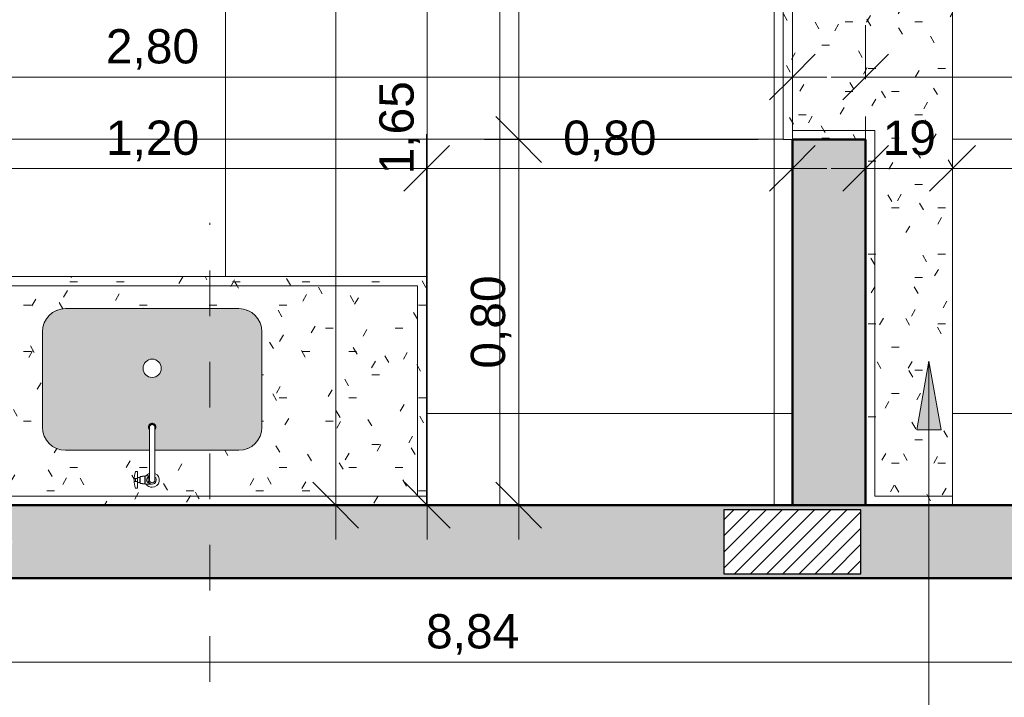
# Model space of a CAD drawing. Header units: metres. Extents: x -10.5 to 2.8, y -19.7 to -9.5.
# Tile 17 of 32: x -4.9 to -2.8, y -18.5 to -17. Entities that reach past the tile are written whole.
import ezdxf

# ---------------------------------------------------------------- set-up
doc = ezdxf.new("R2010")
doc.units = ezdxf.units.M
doc.linetypes.add('Projeção', pattern=[0.003969, 0.002381, -0.001587])
doc.linetypes.add('Traço ponto', pattern=[0.015875, 0.00635, -0.004763, 0, -0.004763])
for name, color, linetype, lineweight in [('A-ANNO-DIMS', 7, 'Continuous', 9), ('A-ANNO-DIMS-50', 7, 'Continuous', 9), ('A-DETL-GENF', 7, 'Continuous', 5), ('A-FLOR-OVHD', 7, 'Projeção', 5), ('A-FLOR-PATT', 7, 'Continuous', 5), ('A-WALL-PATT', 7, 'Continuous', 5), ('G-ANNO-SYMB', 7, 'Continuous', 9), ('G-ANNO-TEXT', 7, 'Continuous', 9), ('I-WALL', 7, 'Continuous', 5), ('P-SANR-FIXT', 7, 'Continuous', 5), ('Q-CASE', 7, 'Continuous', 5)]:
    doc.layers.add(name, color=color, linetype=linetype, lineweight=lineweight)
doc.layers.add('A-DETL', color=7, linetype='Continuous', lineweight=5, true_color=0x00a600)
doc.styles.add('Arial_3', font='arial.ttf', dxfattribs={"height": 0.075})
doc.dimstyles.new('Com_linha__ref__contínua__-_Cor_Vermelha_Arial_1_5mm', dxfattribs={"dimscale": 0.3048, "dimtxt": 0.076519, "dimasz": 0.328084, "dimexe": 0.246063, "dimexo": 0.246063, "dimgap": 0.024606, "dimtad": 1, "dimrnd": 0.01, "dimzin": 0, "dimdsep": 46, "dimtxsty": 'Arial_3', "dimblk1": 'OBLIQUE', "dimblk2": 'OBLIQUE', "dimsah": 1, "dimcen": 0.09, "dimdle": 0.246063, "dimazin": 0, "dimtfac": 1, "dimtdec": 4, "dimtix": 1, "dimtmove": 0, "dimatfit": 3, "dimfxl": 1, "dimtvp": 1, "dimtolj": 1, "dimtzin": 0, "dimarcsym": 2})
doc.dimstyles.new('Com_linha__ref__contínua__-_Cor_Vermelha_Arial_1_5mm_2', dxfattribs={"dimscale": 0.3048, "dimtxt": 0.076519, "dimasz": 0.328084, "dimexe": 0.246063, "dimexo": 0.246063, "dimgap": 0.024606, "dimtad": 1, "dimdec": 1, "dimlfac": 100, "dimrnd": 0.1, "dimdsep": 46, "dimtxsty": 'Arial_3', "dimblk1": 'OBLIQUE', "dimblk2": 'OBLIQUE', "dimsah": 1, "dimcen": 0.09, "dimdle": 0.246063, "dimazin": 0, "dimtfac": 1, "dimtdec": 4, "dimtix": 1, "dimtmove": 0, "dimatfit": 3, "dimfxl": 1, "dimtvp": 1, "dimtolj": 1, "dimtzin": 0, "dimarcsym": 2})
pattern_1 = [(0, (0, 0), (0.2032, 0.0508), [0.01676, -0.13564, 0.01676, -0.13564, -0.8128]), (0, (0, 0), (0.2032, 0.0508), [-0.3048, 0.01676, -0.28804, 0.01676, -0.13564, -0.3556]), (0, (0, 0), (0.2032, 0.0508), [-0.762, 0.01676, -0.08484, 0.01676, -0.23724]), (120, (0.0762, 0.0254), (-0.14559409, 0.15057636), [0.01676, -0.13564, 0.01676, -0.13564, -0.8128]), (120, (0.0762, 0.0254), (-0.14559409, 0.15057636), [-0.3048, 0.01676, -0.28804, 0.01676, -0.13564, -0.3556]), (120, (0.0762, 0.0254), (-0.14559409, 0.15057636), [-0.762, 0.01676, -0.08484, 0.01676, -0.23724]), (240, (0.1016, 0.127), (-0.05760591, -0.20137636), [0.01676, -0.13564, 0.01676, -0.13564, -0.8128]), (240, (0.1016, 0.127), (-0.05760591, -0.20137636), [-0.3048, 0.01676, -0.28804, 0.01676, -0.13564, -0.3556]), (240, (0.1016, 0.127), (-0.05760591, -0.20137636), [-0.762, 0.01676, -0.08484, 0.01676, -0.23724])]
pattern_2 = [(180, (-5.214, -18.075), (-0.2032, -0.0508), [0.01676, -0.13564, 0.01676, -0.13564, -0.8128]), (180, (-5.214, -18.075), (-0.2032, -0.0508), [-0.3048, 0.01676, -0.28804, 0.01676, -0.13564, -0.3556]), (180, (-5.214, -18.075), (-0.2032, -0.0508), [-0.762, 0.01676, -0.08484, 0.01676, -0.23724]), (300, (-5.29, -18.1), (0.14559409, -0.15057636), [0.01676, -0.13564, 0.01676, -0.13564, -0.8128]), (300, (-5.29, -18.1), (0.14559409, -0.15057636), [-0.3048, 0.01676, -0.28804, 0.01676, -0.13564, -0.3556]), (300, (-5.29, -18.1), (0.14559409, -0.15057636), [-0.762, 0.01676, -0.08484, 0.01676, -0.23724]), (60, (-5.316, -18.202), (0.05760591, 0.20137636), [0.01676, -0.13564, 0.01676, -0.13564, -0.8128]), (60, (-5.316, -18.202), (0.05760591, 0.20137636), [-0.3048, 0.01676, -0.28804, 0.01676, -0.13564, -0.3556]), (60, (-5.316, -18.202), (0.05760591, 0.20137636), [-0.762, 0.01676, -0.08484, 0.01676, -0.23724])]

# ---------------------------------------------------------------- blocks, each defined once
blk = doc.blocks.new('TAMPO DO ABRIGO GLP EM GRANITO CINZA ANDORINHA - TAMPO DO ABRIGO GLP EM GRANITO CINZA ANDORINHA-1861549-NIVEL TERREO')
at = {"layer": 'Q-CASE', "true_color": 0xa7a7a7}
h = blk.add_hatch(dxfattribs=at)
h.set_pattern_fill('FP_4', color=253, style=0, pattern_type=2)
h.set_pattern_definition(pattern_1)
h.paths.add_polyline_path([(-2.8684, -18.055), (-2.8637, -18.055), (-2.8637, -16.405), (-3.2337, -16.405), (-3.2337, -17.275), (-3.2137, -17.275), (-3.2137, -17.255), (-3.0337, -17.255), (-3.0337, -18.055)])
h = blk.add_hatch(dxfattribs=at)
h.set_pattern_fill('FP_4', color=253, style=0, pattern_type=2)
h.set_pattern_definition(pattern_1)
h.paths.add_polyline_path([(-3.0537, -18.075), (-2.8637, -18.075), (-2.8637, -18.055), (-3.0337, -18.055), (-3.0337, -17.255), (-3.2137, -17.255), (-3.2137, -17.275), (-3.0537, -17.275), (-3.0537, -18.0447)])
at = {"layer": 'Q-CASE'}
for p, q in [((-3.2337, -16.405), (-3.2337, -17.275)), ((-2.8637, -18.055), (-2.8637, -16.405)), ((-3.0337, -17.255), (-3.2137, -17.255)), ((-3.2137, -17.255), (-3.2137, -17.275)), ((-3.0337, -18.055), (-3.0337, -17.255)), ((-3.2337, -17.275), (-3.2137, -17.275)), ((-2.8637, -18.055), (-3.0337, -18.055)), ((-2.8637, -18.075), (-2.8637, -18.055))]:
    blk.add_line(p, q, dxfattribs=at)
blk = doc.blocks.new('Tampo de Bancada com Cuba - Granilite 50cm-2857465-NIVEL TERREO')
at = {"layer": 'Q-CASE', "true_color": 0xa7a7a7}
h = blk.add_hatch(dxfattribs=at)
h.set_pattern_fill('FP_5', color=253, style=0, pattern_type=2)
h.set_pattern_definition(pattern_2)
h.paths.add_polyline_path([(-0.9159, 0), (-1.2005, 0), (-1.2005, -0.02), (-0.0005, -0.02), (-0.0005, 0), (-0.8256, 0)])
h = blk.add_hatch(dxfattribs=at)
h.set_pattern_fill('FP_5', color=253, style=0, pattern_type=2)
h.set_pattern_definition(pattern_2)
h.paths.add_polyline_path([(-1.2005, -0.02), (-1.2005, -0.5), (-0.0005, -0.5), (-0.0005, -0.02), (-0.0205, -0.02), (-0.0205, -0.48), (-1.1805, -0.48), (-1.1805, -0.02)])
h = blk.add_hatch(dxfattribs=at)
h.set_pattern_fill('FP_5', color=253, style=0, pattern_type=2)
h.set_pattern_definition(pattern_2)
h.paths.add_polyline_path([(-0.6148, -0.02), (-1.1805, -0.02), (-1.1805, -0.48), (-0.0205, -0.48), (-0.0205, -0.02), (-0.6137, -0.02)])
h.paths.add_polyline_path([(-0.5643, -0.0367), (-0.5636, -0.0372), (-0.5613, -0.0495), (-0.5611, -0.0577), (-0.5624, -0.0676), (-0.5643, -0.0732), (-0.5684, -0.0728), (-0.5684, -0.0605), (-0.5733, -0.0604), (-0.5733, -0.0594), (-0.5741, -0.0594), (-0.5741, -0.0625), (-0.5792, -0.0627), (-0.5792, -0.0636), (-0.5841, -0.0632), (-0.5841, -0.0627), (-0.5849, -0.063), (-0.5849, -0.0638), (-0.5873, -0.0638), (-0.591, -0.0676), (-0.5916, -0.0681), (-0.5943, -0.0695), (-0.5943, -0.12), (-0.4113, -0.12), (-0.3963, -0.1225), (-0.3859, -0.1268), (-0.3753, -0.1349), (-0.3673, -0.1454), (-0.3622, -0.1577), (-0.3605, -0.1708), (-0.3605, -0.3792), (-0.3622, -0.3923), (-0.3673, -0.4046), (-0.3753, -0.4151), (-0.3859, -0.4232), (-0.3981, -0.4283), (-0.4113, -0.43), (-0.7897, -0.43), (-0.8028, -0.4283), (-0.8151, -0.4232), (-0.8256, -0.4151), (-0.8337, -0.4046), (-0.8388, -0.3917), (-0.8405, -0.3792), (-0.8405, -0.1708), (-0.8387, -0.1577), (-0.8337, -0.1454), (-0.8256, -0.1349), (-0.8151, -0.1268), (-0.8028, -0.1217), (-0.7897, -0.12), (-0.6066, -0.12), (-0.6066, -0.0695), (-0.61, -0.0676), (-0.6135, -0.0638), (-0.6148, -0.0615), (-0.616, -0.0577), (-0.616, -0.0529), (-0.6148, -0.0488), (-0.6135, -0.0462), (-0.611, -0.0433), (-0.6066, -0.0406), (-0.6041, -0.0397), (-0.6005, -0.0392), (-0.5966, -0.0397), (-0.593, -0.0411), (-0.5899, -0.0433), (-0.5873, -0.0462), (-0.5849, -0.0464), (-0.5849, -0.0473), (-0.5841, -0.0473), (-0.5841, -0.0464), (-0.5792, -0.0464), (-0.5792, -0.0475), (-0.5741, -0.0475), (-0.5741, -0.0506), (-0.5733, -0.0506), (-0.5733, -0.0496), (-0.5684, -0.0495), (-0.5684, -0.0367)])
h = blk.add_hatch(dxfattribs=at)
h.set_pattern_fill('FP_5', color=253, style=0, pattern_type=2)
h.set_pattern_definition(pattern_2)
h.paths.add_polyline_path([(-0.8069, -0.1234), (-0.8091, -0.1239), (-0.8091, -0.1243), (-0.808, -0.1239)])
h.paths.add_polyline_path([(-0.8354, -0.1495), (-0.8368, -0.1525), (-0.8361, -0.1514), (-0.8359, -0.1508)])
h.paths.add_polyline_path([(-0.837, -0.3965), (-0.8366, -0.3986), (-0.8361, -0.3986), (-0.8366, -0.3975)])
h.paths.add_polyline_path([(-0.811, -0.4249), (-0.808, -0.4264), (-0.8091, -0.4257)])
h = blk.add_hatch(dxfattribs=at)
h.set_pattern_fill('FP_5', color=253, style=0, pattern_type=2)
h.set_pattern_definition(pattern_2)
h.paths.add_polyline_path([(-0.5943, -0.1654), (-0.5928, -0.1695), (-0.5928, -0.1732), (-0.5925, -0.1707), (-0.5934, -0.1669), (-0.5935, -0.1666)])
h.paths.add_polyline_path([(-0.6081, -0.1689), (-0.6085, -0.1712), (-0.6073, -0.1752), (-0.6074, -0.1749), (-0.6083, -0.1712), (-0.6081, -0.1692)])
h.paths.add_polyline_path([(-0.6031, -0.1786), (-0.6006, -0.1791), (-0.6015, -0.1788), (-0.6026, -0.1787)])
at = {"layer": 'Q-CASE'}
for p, q in [((-1.2005, -0.02), (-1.2005, 0)), ((-0.0005, 0), (-0.0005, -0.02)), ((-1.2005, -0.02), (-1.2005, -0.5)), ((-1.2005, -0.02), (-0.0005, -0.02)), ((-1.1805, -0.48), (-1.1805, -0.02)), ((-0.0205, -0.02), (-0.0205, -0.48)), ((-0.0005, -0.5), (-0.0005, -0.02)), ((-0.0205, -0.48), (-1.1805, -0.48)), ((-1.2005, -0.5), (-0.0005, -0.5))]:
    blk.add_line(p, q, dxfattribs=at)
for centre, start, end in [((-0.7897, -0.1708), 109.9712, 115.0288), ((-0.4113, -0.1708), 64.9712, 70.0288), ((-0.7897, -0.1708), 154.9712, 160.0288), ((-0.4113, -0.1708), 19.9712, 25.0288), ((-0.7897, -0.3792), 199.9712, 205.0288), ((-0.4113, -0.3792), 334.9712, 340.0288), ((-0.7897, -0.3792), 244.9712, 250.0288), ((-0.4113, -0.3792), 289.9712, 295.0288)]:
    blk.add_arc(centre, 0.0508, start, end, dxfattribs=at)
blk = doc.blocks.new('TORNEIRA DE MESA_ BICA MÓVEL_ BICA ALTA - 1167_C34_Cromado CR10-V1-NIVEL TERREO')
at = {"layer": 'P-SANR-FIXT'}
for p, q in [((0.0016, -0.1012), (0.0131, -0.1012)), ((0.0156, -0.1012), (0.0131, -0.1012)), ((0.0156, -0.1023), (0.0156, -0.1012)), ((0.0164, -0.1023), (0.0156, -0.1023)), ((0.0156, -0.1023), (0.0156, -0.1177)), ((0.0212, -0.1014), (0.0164, -0.1014)), ((0.0164, -0.1014), (0.0164, -0.1023)), ((0.0164, -0.1177), (0.0164, -0.1023)), ((0.0212, -0.1025), (0.0212, -0.1014)), ((0.0264, -0.1025), (0.0212, -0.1025)), ((0.0264, -0.1056), (0.0264, -0.1025)), ((0.0272, -0.1056), (0.0264, -0.1056)), ((0.0264, -0.1056), (0.0264, -0.1144)), ((0.0321, -0.1045), (0.0272, -0.1046)), ((0.0272, -0.1046), (0.0272, -0.1056)), ((0.0272, -0.1144), (0.0272, -0.1056)), ((0.0362, -0.0918), (0.0321, -0.0918)), ((0.0321, -0.0918), (0.0321, -0.1045)), ((0.0321, -0.1045), (0.0321, -0.1155)), ((0.0393, -0.1065), (0.0321, -0.1065)), ((-0.0061, -0.1245), (-0.0061, -0.11)), ((-0.0061, -0.1245), (-0.0061, -0.175)), ((0.0061, -0.1245), (0.0061, -0.11)), ((0.0131, -0.1188), (0.0061, -0.1188)), ((0.0061, -0.175), (0.0061, -0.1245)), ((0.0131, -0.1188), (0.0156, -0.1188)), ((0.0156, -0.1188), (0.0156, -0.1177)), ((0.0156, -0.1177), (0.0164, -0.1177)), ((0.0164, -0.1177), (0.0164, -0.1186)), ((0.0164, -0.1186), (0.0212, -0.1186)), ((0.0212, -0.1186), (0.0212, -0.1175)), ((0.0212, -0.1175), (0.0264, -0.1175)), ((0.0264, -0.1175), (0.0264, -0.1144)), ((0.0264, -0.1144), (0.0272, -0.1144)), ((0.0272, -0.1144), (0.0272, -0.1154)), ((0.0272, -0.1154), (0.0321, -0.1155)), ((0.0395, -0.1135), (0.0321, -0.1135)), ((0.0321, -0.1155), (0.0321, -0.1283)), ((0.0321, -0.1283), (0.0362, -0.1283)), ((-0.0061, -0.2204), (-0.0061, -0.2251)), ((0.0061, -0.2204), (0.0061, -0.2251))]:
    blk.add_line(p, q, dxfattribs=at)
for centre, radius, start, end in [((0, -0.11), 0.0158, 90, 247.169), ((0, -0.11), 0.00894, 313.2171, 226.7829), ((0, -0.11), 0.00612, 0, 180), ((0, -0.11), 0.0158, 33.7501, 90), ((-0.0003, -0.1204), 0.0193, 70.6394, 84.83), ((0.0013, -0.1137), 0.0125, 42.7237, 67.2763), ((0.0049, -0.1104), 0.00765, 3.2763, 42.7237), ((0.0362, -0.0925), 0.000702, 17.5666, 90), ((-0.0193, -0.11), 0.0561, 356.4132, 3.5868), ((-0.0193, -0.11), 0.0588, 360, 17.5666), ((0.0024, -0.1076), 0.0108, 290.089, 316.6245), ((0, -0.11), 0.0158, 292.831, 326.2499), ((0.0043, -0.1093), 0.00827, 316.6245, 355.3755), ((0.0362, -0.1275), 0.000702, 270, 342.4334), ((-0.0193, -0.11), 0.0588, 342.4334, 360), ((0, -0.2252), 0.00788, 154.1491, 27.9156), ((0.0026, -0.2262), 0.0105, 157.64, 180), ((0, -0.2262), 0.00788, 180, 232.6271), ((0, -0.2251), 0.00612, 180, 360), ((0, -0.2262), 0.00788, 236.4696, 242.1704), ((0, -0.2262), 0.00788, 251.4085, 258.5935), ((0, -0.2262), 0.00788, 266.0963, 272.8679), ((0, -0.2262), 0.00788, 280.4181, 287.6177), ((0, -0.2262), 0.00788, 294.2339, 302.6695), ((0, -0.2262), 0.00788, 307.3619, 317.8915), ((0, -0.2262), 0.00788, 319.5391, 0.0265), ((-0.0026, -0.2262), 0.0105, 0.0199, 33.6739)]:
    blk.add_arc(centre, radius, start, end, dxfattribs=at)
blk = doc.blocks.new('DIMBLOCK4-NIVEL TERREO')
at = {"layer": 'A-ANNO-DIMS-50', "color": 242, "true_color": 0xbd2b2e, "transparency": 16777216}
for p, q in [((-5.2136, -17.3384), (-5.2136, -17.2634)), ((-4.0136, -17.3384), (-4.0136, -17.2634)), ((-5.2136, -17.3384), (-5.1636, -17.2884)), ((-4.0136, -17.3384), (-3.9636, -17.2884)), ((-5.2886, -17.3384), (-4.0136, -17.3384)), ((-5.2136, -17.3384), (-5.2636, -17.3884)), ((-5.2136, -17.3384), (-5.2136, -17.6843)), ((-4.0136, -17.3384), (-4.0636, -17.3884)), ((-4.0136, -17.3384), (-4.0136, -17.6843))]:
    blk.add_line(p, q, dxfattribs=at)
at = {"layer": 'A-ANNO-DIMS-50', "color": 0, "transparency": 16777216, "insert": (-4.7148, -17.2336), "char_height": 0.075, "width": 0.242979, "attachment_point": 1, "line_spacing_factor": 0.941778, "style": 'Arial_3'}
blk.add_mtext('1,20', dxfattribs=at)
blk = doc.blocks.new('_Oblique')
at = {"color": 0, "linetype": 'ByBlock', "lineweight": -2}
blk.add_line((-0.5, -0.5), (0.5, 0.5), dxfattribs=at)
blk = doc.blocks.new('DIMBLOCK5-NIVEL TERREO')
at = {"layer": 'A-ANNO-DIMS-50', "color": 242, "true_color": 0xbd2b2e, "transparency": 16777216}
for p, q in [((-3.0537, -17.3384), (-3.0537, -17.2634)), ((-2.8637, -17.3384), (-2.8637, -17.2634)), ((-3.0537, -17.3384), (-3.0037, -17.2884)), ((-2.8637, -17.3384), (-2.8137, -17.2884)), ((-3.1287, -17.3384), (-2.7887, -17.3384)), ((-3.0537, -17.3384), (-3.1037, -17.3884)), ((-3.0537, -17.3384), (-3.0537, -17.3427)), ((-2.8637, -17.3384), (-2.9137, -17.3884)), ((-2.8637, -17.3384), (-2.8637, -17.3427))]:
    blk.add_line(p, q, dxfattribs=at)
at = {"layer": 'A-ANNO-DIMS-50', "color": 0, "transparency": 16777216, "insert": (-3.0164, -17.2336), "char_height": 0.075, "width": 0.138441, "attachment_point": 1, "line_spacing_factor": 0.941778, "style": 'Arial_3'}
blk.add_mtext('19', dxfattribs=at)
blk = doc.blocks.new('DIMBLOCK9-NIVEL TERREO')
at = {"layer": 'A-ANNO-DIMS-50', "color": 242, "true_color": 0xbd2b2e, "transparency": 16777216}
for p, q in [((-3.8121, -16.425), (-3.8621, -16.375)), ((-3.8121, -16.425), (-3.8871, -16.425)), ((-3.8121, -16.425), (-3.8121, -17.275)), ((-3.8121, -16.425), (-3.7621, -16.475)), ((-3.8121, -16.425), (-3.2887, -16.425)), ((-3.8121, -17.275), (-3.8621, -17.225)), ((-3.8121, -17.275), (-3.8871, -17.275)), ((-3.8121, -17.275), (-3.7621, -17.325)), ((-3.8121, -17.275), (-3.2887, -17.275))]:
    blk.add_line(p, q, dxfattribs=at)
at = {"layer": 'A-ANNO-DIMS-50', "color": 0, "transparency": 16777216, "insert": (-3.9169, -16.9513), "char_height": 0.075, "width": 0.242979, "attachment_point": 1, "rotation": 90, "line_spacing_factor": 0.941778, "style": 'Arial_3'}
blk.add_mtext('0,85', dxfattribs=at)
blk = doc.blocks.new('DIMBLOCK10-NIVEL TERREO')
at = {"layer": 'A-ANNO-DIMS-50', "color": 242, "true_color": 0xbd2b2e, "transparency": 16777216}
for p, q in [((-3.8121, -17.275), (-3.8621, -17.225)), ((-3.8121, -17.275), (-3.8871, -17.275)), ((-3.8121, -17.275), (-3.8121, -18.15)), ((-3.8121, -17.275), (-3.7621, -17.325)), ((-3.8121, -17.275), (-3.2887, -17.275)), ((-3.8121, -18.075), (-3.8621, -18.025)), ((-3.8121, -18.075), (-3.8163, -18.075)), ((-3.8121, -18.075), (-3.7621, -18.125)), ((-3.8121, -18.075), (-3.7371, -18.075))]:
    blk.add_line(p, q, dxfattribs=at)
at = {"layer": 'A-ANNO-DIMS-50', "color": 0, "transparency": 16777216, "insert": (-3.9169, -17.7763), "char_height": 0.075, "width": 0.242979, "attachment_point": 1, "rotation": 90, "line_spacing_factor": 0.941778, "style": 'Arial_3'}
blk.add_mtext('0,80', dxfattribs=at)
blk = doc.blocks.new('DIMBLOCK11-NIVEL TERREO')
at = {"layer": 'A-ANNO-DIMS-50', "color": 242, "true_color": 0xbd2b2e, "transparency": 16777216}
for p, q in [((-4.0121, -16.425), (-4.0621, -16.375)), ((-4.0121, -16.425), (-4.0871, -16.425)), ((-4.0121, -16.425), (-4.0121, -18.15)), ((-4.0121, -16.425), (-3.9621, -16.475)), ((-4.0121, -16.425), (-3.2887, -16.425)), ((-4.0121, -18.075), (-4.0621, -18.025)), ((-4.0121, -18.075), (-4.0163, -18.075)), ((-4.0121, -18.075), (-3.9621, -18.125)), ((-4.0121, -18.075), (-3.9371, -18.075))]:
    blk.add_line(p, q, dxfattribs=at)
at = {"layer": 'A-ANNO-DIMS-50', "color": 0, "transparency": 16777216, "insert": (-4.1169, -17.3513), "char_height": 0.075, "width": 0.242979, "attachment_point": 1, "rotation": 90, "line_spacing_factor": 0.941778, "style": 'Arial_3'}
blk.add_mtext('1,65', dxfattribs=at)
blk = doc.blocks.new('DIMBLOCK62-NIVEL TERREO')
at = {"layer": 'A-ANNO-DIMS-50', "color": 242, "true_color": 0xbd2b2e, "transparency": 16777216}
for p, q in [((-8.3336, -18.4184), (-8.3336, -18.31)), ((0.5064, -18.4184), (0.5064, -18.31)), ((-8.3336, -18.4184), (-8.2836, -18.3684)), ((0.5064, -18.4184), (0.5564, -18.3684)), ((-8.3336, -18.4184), (-8.3836, -18.4684)), ((-8.3336, -18.4184), (0.5064, -18.4184)), ((-8.3336, -18.4184), (-8.3336, -18.4934)), ((0.5064, -18.4184), (0.4564, -18.4684)), ((0.5064, -18.4184), (0.5064, -18.4934))]:
    blk.add_line(p, q, dxfattribs=at)
at = {"layer": 'A-ANNO-DIMS-50', "color": 0, "transparency": 16777216, "insert": (-4.0148, -18.3135), "char_height": 0.075, "width": 0.242979, "attachment_point": 1, "line_spacing_factor": 0.941778, "style": 'Arial_3'}
blk.add_mtext('8,84', dxfattribs=at)
blk = doc.blocks.new('DIMBLOCK64-NIVEL TERREO')
at = {"layer": 'A-ANNO-DIMS-50', "color": 242, "true_color": 0xbd2b2e, "transparency": 16777216}
for p, q in [((-8.8336, -18.6184), (-8.8336, -18.15)), ((1.0064, -18.6184), (1.0064, -18.15)), ((-8.8336, -18.6184), (-8.7836, -18.5684)), ((1.0064, -18.6184), (1.0564, -18.5684)), ((-8.9086, -18.6184), (1.0814, -18.6184)), ((-8.8336, -18.6184), (-8.8836, -18.6684)), ((-8.8336, -18.6184), (-8.8336, -18.6934)), ((1.0064, -18.6184), (0.9564, -18.6684)), ((1.0064, -18.6184), (1.0064, -18.6934))]:
    blk.add_line(p, q, dxfattribs=at)
at = {"layer": 'A-ANNO-DIMS-50', "color": 0, "transparency": 16777216, "insert": (-4.0148, -18.5135), "char_height": 0.075, "width": 0.242979, "attachment_point": 1, "line_spacing_factor": 0.941778, "style": 'Arial_3'}
blk.add_mtext('9,84', dxfattribs=at)
blk = doc.blocks.new('DIMBLOCK85-NIVEL TERREO')
at = {"layer": 'A-ANNO-DIMS-50', "color": 242, "true_color": 0xbd2b2e, "transparency": 16777216}
for p, q in [((-4.2121, -14.2), (-4.2121, -18.15)), ((-4.2121, -14.275), (-4.2621, -14.225)), ((-4.2121, -14.275), (-4.2163, -14.275)), ((-4.2121, -14.275), (-4.1621, -14.325)), ((-4.2121, -14.275), (-4.1371, -14.275)), ((-4.2121, -18.075), (-4.2621, -18.025)), ((-4.2121, -18.075), (-4.2163, -18.075)), ((-4.2121, -18.075), (-4.1621, -18.125)), ((-4.2121, -18.075), (-4.1371, -18.075))]:
    blk.add_line(p, q, dxfattribs=at)
at = {"layer": 'A-ANNO-DIMS-50', "color": 0, "transparency": 16777216, "insert": (-4.3169, -16.2616), "char_height": 0.075, "width": 0.207662, "attachment_point": 1, "rotation": 90, "line_spacing_factor": 0.941778, "style": 'Arial_3'}
blk.add_mtext('380', dxfattribs=at)
blk = doc.blocks.new('DIMBLOCK96-NIVEL TERREO')
at = {"layer": 'A-ANNO-DIMS-50', "color": 242, "true_color": 0xbd2b2e, "transparency": 16777216}
for p, q in [((-4.0136, -17.3384), (-4.0136, -17.2634)), ((-3.2137, -17.3384), (-3.2137, -17.2634)), ((-4.0136, -17.3384), (-3.9636, -17.2884)), ((-3.2137, -17.3384), (-3.1637, -17.2884)), ((-4.0886, -17.3384), (-3.1387, -17.3384)), ((-4.0136, -17.3384), (-4.0636, -17.3884)), ((-4.0136, -17.3384), (-4.0136, -17.5)), ((-3.2137, -17.3384), (-3.2637, -17.3884)), ((-3.2137, -17.3384), (-3.2137, -17.3427))]:
    blk.add_line(p, q, dxfattribs=at)
at = {"layer": 'A-ANNO-DIMS-50', "color": 0, "transparency": 16777216, "insert": (-3.7149, -17.2336), "char_height": 0.075, "width": 0.242979, "attachment_point": 1, "line_spacing_factor": 0.941778, "style": 'Arial_3'}
blk.add_mtext('0,80', dxfattribs=at)
blk = doc.blocks.new('DIMBLOCK97-NIVEL TERREO')
at = {"layer": 'A-ANNO-DIMS-50', "color": 242, "true_color": 0xbd2b2e, "transparency": 16777216}
for p, q in [((-6.0136, -17.1384), (-6.0136, -17.0634)), ((-3.2137, -17.1384), (-3.2137, -17.0634)), ((-6.0136, -17.1384), (-5.9636, -17.0884)), ((-3.2137, -17.1384), (-3.1637, -17.0884)), ((-6.0886, -17.1384), (-3.1387, -17.1384)), ((-6.0136, -17.1384), (-6.0636, -17.1884)), ((-6.0136, -17.1384), (-6.0136, -17.1427)), ((-3.2137, -17.1384), (-3.2637, -17.1884)), ((-3.2137, -17.1384), (-3.2137, -17.2))]:
    blk.add_line(p, q, dxfattribs=at)
at = {"layer": 'A-ANNO-DIMS-50', "color": 0, "transparency": 16777216, "insert": (-4.7149, -17.0336), "char_height": 0.075, "width": 0.242979, "attachment_point": 1, "line_spacing_factor": 0.941778, "style": 'Arial_3'}
blk.add_mtext('2,80', dxfattribs=at)
blk = doc.blocks.new('DIMBLOCK98-NIVEL TERREO')
at = {"layer": 'A-ANNO-DIMS-50', "color": 242, "true_color": 0xbd2b2e, "transparency": 16777216}
for p, q in [((-3.0537, -17.1384), (-3.0537, -17.0634)), ((0.3464, -17.1384), (0.3464, -17.0634)), ((-3.0537, -17.1384), (-3.0037, -17.0884)), ((0.3464, -17.1384), (0.3964, -17.0884)), ((-3.1287, -17.1384), (0.4214, -17.1384)), ((-3.0537, -17.1384), (-3.1037, -17.1884)), ((-3.0537, -17.1384), (-3.0537, -17.1427)), ((0.3464, -17.1384), (0.2964, -17.1884)), ((0.3464, -17.1384), (0.3464, -17.1427))]:
    blk.add_line(p, q, dxfattribs=at)
at = {"layer": 'A-ANNO-DIMS-50', "color": 0, "transparency": 16777216, "insert": (-1.4549, -17.0336), "char_height": 0.075, "width": 0.242979, "attachment_point": 1, "line_spacing_factor": 0.941778, "style": 'Arial_3'}
blk.add_mtext('3,40', dxfattribs=at)
blk = doc.blocks.new('DIMBLOCK99-NIVEL TERREO')
at = {"layer": 'A-ANNO-DIMS-50', "color": 242, "true_color": 0xbd2b2e, "transparency": 16777216}
for p, q in [((-2.8637, -17.3384), (-2.8637, -17.2634)), ((0.3464, -17.3384), (0.3464, -17.2634)), ((-2.8637, -17.3384), (-2.8137, -17.2884)), ((0.3464, -17.3384), (0.3964, -17.2884)), ((-2.9387, -17.3384), (0.4214, -17.3384)), ((-2.8637, -17.3384), (-2.9137, -17.3884)), ((-2.8637, -17.3384), (-2.8637, -17.3427)), ((0.3464, -17.3384), (0.2964, -17.3884)), ((0.3464, -17.3384), (0.3464, -17.3427))]:
    blk.add_line(p, q, dxfattribs=at)
at = {"layer": 'A-ANNO-DIMS-50', "color": 0, "transparency": 16777216, "insert": (-1.3599, -17.2336), "char_height": 0.075, "width": 0.242979, "attachment_point": 1, "line_spacing_factor": 0.941778, "style": 'Arial_3'}
blk.add_mtext('3,21', dxfattribs=at)

msp = doc.modelspace()

# ---------------------------------------------------------------- hatches: boundary and pattern name
at = {"layer": 'A-DETL-GENF', "true_color": 0x808080}
h = msp.add_hatch(color=8, dxfattribs=at)
h.paths.add_polyline_path([(-6.1736, -18.235), (-5.9136, -18.235), (-5.9136, -18.075), (-6.0136, -18.075), (-6.0136, -17.995), (-6.1736, -17.995), (-6.1736, -18.075), (-6.2336, -18.075), (-6.2336, -18.085), (-6.0237, -18.085), (-6.0237, -18.225), (-6.2336, -18.225), (-6.2336, -18.235)])
h.paths.add_polyline_path([(-3.051, -18.235), (-2.8823, -18.235), (-2.8823, -18.075), (-3.3197, -18.075), (-3.3197, -18.085), (-3.0637, -18.085), (-3.0637, -18.225), (-3.3197, -18.225), (-3.3197, -18.235), (-3.0537, -18.235)])
h.paths.add_polyline_path([(-7.6237, -15.475), (-7.5137, -15.475), (-7.5137, -15.315), (-7.5437, -15.315), (-7.5437, -15.285), (-7.7037, -15.285), (-7.7037, -15.315), (-7.7287, -15.315), (-7.7287, -15.475), (-7.6936, -15.475)])
h.paths.add_polyline_path([(-4.9836, -14.365), (-4.9836, -14.275), (-4.9336, -14.275), (-4.9336, -14.115), (-4.9836, -14.115), (-4.9836, -14.005), (-4.9937, -14.005), (-4.9937, -14.2649), (-5.1337, -14.2649), (-5.1337, -14.005), (-5.1436, -14.005), (-5.1436, -14.365), (-5.0636, -14.365)])
h.paths.add_polyline_path([(-3.2237, -11.46), (-3.2237, -11.395), (-3.1205, -11.395), (-3.1205, -11.235), (-3.5627, -11.235), (-3.5627, -11.395), (-3.3737, -11.395), (-3.3737, -11.245), (-3.2337, -11.245), (-3.2337, -11.46), (-3.2275, -11.46)])
at = {"layer": 'A-DETL-GENF', "true_color": 0x464646}
h = msp.add_hatch(dxfattribs=at)
h.set_pattern_fill('FP_8', color=49, style=0, pattern_type=2)
h.set_pattern_definition([(45, (0, 0), (-0.01767767, 0.01767767), [])])
h.paths.add_polyline_path([(-3.3031, -18.225), (-3.0637, -18.225), (-3.0637, -18.085), (-3.3637, -18.085), (-3.3637, -18.225), (-3.3132, -18.225)])
h.paths.add_polyline_path([(0.4964, -18.225), (0.4964, -18.085), (0.1964, -18.085), (0.1964, -18.225)])
h.paths.add_polyline_path([(-8.3236, -18.225), (-8.0236, -18.225), (-8.0236, -18.085), (-8.3236, -18.085)])
h.paths.add_polyline_path([(-6.3237, -18.225), (-6.0237, -18.225), (-6.0237, -18.085), (-6.3237, -18.085), (-6.3237, -18.2173)])
h.paths.add_polyline_path([(0.4964, -15.625), (0.4964, -15.325), (0.3564, -15.325), (0.3564, -15.625), (0.3807, -15.625)])
h.paths.add_polyline_path([(-3.3737, -15.465), (-3.0737, -15.465), (-3.0737, -15.325), (-3.3737, -15.325)])
h.paths.add_polyline_path([(-0.8236, -15.465), (-0.6736, -15.465), (-0.6736, -15.325), (-0.9736, -15.325), (-0.9736, -15.465), (-0.8986, -15.465)])
h.paths.add_polyline_path([(-5.2937, -15.465), (-4.9937, -15.4649), (-4.9937, -15.325), (-5.2937, -15.325), (-5.2937, -15.3426)])
h.paths.add_polyline_path([(-6.0237, -15.465), (-6.0237, -15.325), (-6.3237, -15.325), (-6.3237, -15.465), (-6.1703, -15.465)])
h.paths.add_polyline_path([(-8.3236, -15.465), (-8.0236, -15.465), (-8.0236, -15.325), (-8.3236, -15.325)])
h.paths.add_polyline_path([(0.4964, -14.515), (0.4964, -14.215), (0.3564, -14.215), (0.3564, -14.515), (0.4664, -14.515)])
h.paths.add_polyline_path([(-3.2337, -14.2649), (-3.2337, -13.9649), (-3.3737, -13.9649), (-3.3737, -14.2649), (-3.3635, -14.2649)])
h.paths.add_polyline_path([(-5.0636, -14.2649), (-4.9937, -14.2649), (-4.9937, -13.9649), (-5.1337, -13.9649), (-5.1337, -14.2649), (-5.0795, -14.2649)])
h.paths.add_polyline_path([(-0.8136, -11.545), (-0.6736, -11.545), (-0.6736, -11.245), (-0.8136, -11.245), (-0.8136, -11.385)])
h.paths.add_polyline_path([(-3.2337, -11.545), (-3.2337, -11.245), (-3.3737, -11.245), (-3.3737, -11.545)])
h.paths.add_polyline_path([(-7.3937, -11.385), (-7.3937, -11.245), (-7.6937, -11.245), (-7.6936, -11.385), (-7.5156, -11.385)])
h.paths.add_polyline_path([(-5.0636, -11.3849), (-4.8337, -11.3849), (-4.8337, -11.2449), (-5.1337, -11.245), (-5.1337, -11.3849)])
at = {"layer": 'A-DETL-GENF', "true_color": 0xebebeb}
h = msp.add_hatch(color=7, dxfattribs=at)
h.paths.add_polyline_path([(-4.506, -17.955), (-4.4244, -17.955), (-4.4112, -17.9533), (-4.399, -17.9482), (-4.3885, -17.9402), (-4.3804, -17.9296), (-4.3753, -17.9174), (-4.3736, -17.9042), (-4.3736, -17.6958), (-4.3753, -17.6827), (-4.3804, -17.6704), (-4.3885, -17.6599), (-4.399, -17.6518), (-4.4112, -17.6468), (-4.4244, -17.645), (-4.8028, -17.645), (-4.8178, -17.6475), (-4.8282, -17.6518), (-4.8387, -17.6599), (-4.8468, -17.6704), (-4.8519, -17.6834), (-4.8536, -17.6958), (-4.8536, -17.9042), (-4.8519, -17.9174), (-4.8468, -17.9296), (-4.8387, -17.9402), (-4.8282, -17.9482), (-4.8159, -17.9533), (-4.8028, -17.955), (-4.6197, -17.955), (-4.6197, -17.9096), (-4.6213, -17.9064), (-4.6214, -17.9026), (-4.6204, -17.8997), (-4.6174, -17.8969), (-4.6135, -17.8959), (-4.6095, -17.897), (-4.6067, -17.8999), (-4.6056, -17.9038), (-4.6065, -17.9078), (-4.6075, -17.9097), (-4.6075, -17.955), (-4.558, -17.955)])
h.paths.add_polyline_path([(-4.6136, -17.7955), (-4.6204, -17.7942), (-4.6236, -17.7928), (-4.6277, -17.7897), (-4.6309, -17.7855), (-4.6329, -17.7807), (-4.6336, -17.7755), (-4.6329, -17.7703), (-4.6309, -17.7655), (-4.6277, -17.7614), (-4.6236, -17.7582), (-4.6188, -17.7562), (-4.6136, -17.7555), (-4.6084, -17.7562), (-4.6036, -17.7582), (-4.5994, -17.7614), (-4.5963, -17.7655), (-4.5943, -17.7703), (-4.5936, -17.7755), (-4.5943, -17.7807), (-4.5963, -17.7855), (-4.5994, -17.7897), (-4.6036, -17.7928), (-4.6099, -17.795), (-4.6135, -17.7955)])
at = {"layer": 'A-FLOR-PATT', "true_color": 0x787878}
h = msp.add_hatch(dxfattribs=at)
h.set_pattern_fill('FP_7', color=8, style=0, pattern_type=2)
h.set_pattern_definition([(0, (-2.654, -16.075), (0, 0.6), []), (90, (-2.654, -16.075), (-0.6, 4e-17), [])])
h.paths.add_polyline_path([(-3.2137, -18.075), (-3.2137, -17.275), (-3.2337, -17.275), (-3.2337, -16.405), (-2.8637, -16.405), (-2.8637, -18.075), (0.3464, -18.075), (0.3464, -15.475), (-3.3837, -15.475), (-3.3834, -15.235), (-3.2629, -15.235), (-3.2629, -15.255), (-3.2237, -15.255), (-3.2237, -15.315), (-0.8236, -15.315), (-0.8236, -11.395), (-3.2237, -11.395), (-3.2237, -14.375), (-3.2537, -14.375), (-3.2537, -14.395), (-3.3837, -14.395), (-3.3837, -14.275), (-4.9836, -14.275), (-4.9836, -14.395), (-5.1136, -14.395), (-5.1136, -14.375), (-5.1436, -14.375), (-5.1436, -11.395), (-7.5437, -11.395), (-7.5437, -15.315), (-5.1436, -15.315), (-5.1436, -15.255), (-5.1043, -15.255), (-5.1043, -15.235), (-4.9836, -15.235), (-4.9836, -15.475), (-6.0136, -15.475), (-6.0136, -18.075), (-5.2136, -18.075), (-5.2136, -17.575), (-4.0136, -17.575), (-4.0136, -18.075), (-3.2157, -18.075)])
h.paths.add_polyline_path([(-4.6136, -17.7955), (-4.6067, -17.7941), (-4.6036, -17.7928), (-4.5994, -17.7897), (-4.5963, -17.7855), (-4.5943, -17.7807), (-4.5936, -17.7755), (-4.5943, -17.7703), (-4.5963, -17.7655), (-4.5994, -17.7614), (-4.6036, -17.7582), (-4.6099, -17.756), (-4.6136, -17.7555), (-4.6188, -17.7562), (-4.6236, -17.7582), (-4.6277, -17.7614), (-4.6309, -17.7655), (-4.6329, -17.7703), (-4.6336, -17.7755), (-4.6329, -17.7807), (-4.6309, -17.7855), (-4.6277, -17.7897), (-4.6236, -17.7928), (-4.6174, -17.795), (-4.6155, -17.7953)])
h.paths.add_polyline_path([(-2.5041, -15.2918), (-2.5464, -15.2845), (-2.5396, -15.265), (-2.5041, -15.271), (-2.4727, -15.271), (-2.4396, -15.265), (-2.4396, -15.2439), (-2.4496, -15.2439), (-2.4496, -15.2339), (-3.254, -15.2339), (-3.254, -15.1939), (-2.4494, -15.1939), (-2.4494, -15.1839), (-2.4394, -15.1839), (-2.4394, -15.1639), (-2.4726, -15.158), (-2.5062, -15.158), (-2.5394, -15.1639), (-2.5462, -15.1445), (-2.504, -15.1372), (-2.4611, -15.1386), (-2.4194, -15.1486), (-2.4194, -15.1839), (-2.4094, -15.1839), (-2.4094, -15.1939), (-2.3696, -15.1939), (-2.3696, -15.2339), (-2.4096, -15.2339), (-2.4096, -15.2439), (-2.4196, -15.2439), (-2.4196, -15.2803), (-2.4612, -15.2904), (-2.4727, -15.2908)])
h.paths.add_polyline_path([(-5.8632, -15.2918), (-5.906, -15.2904), (-5.9477, -15.2803), (-5.9477, -15.2439), (-5.9577, -15.2439), (-5.9577, -15.2339), (-5.9977, -15.2339), (-5.9977, -15.1939), (-5.9579, -15.1939), (-5.9579, -15.1839), (-5.9479, -15.1839), (-5.9479, -15.1486), (-5.9062, -15.1386), (-5.861, -15.1376), (-5.8211, -15.1445), (-5.8279, -15.1639), (-5.8633, -15.158), (-5.8947, -15.158), (-5.9279, -15.1639), (-5.9279, -15.1839), (-5.9179, -15.1839), (-5.9179, -15.1939), (-5.1133, -15.1939), (-5.1133, -15.2339), (-5.9177, -15.2339), (-5.9177, -15.2439), (-5.9277, -15.2439), (-5.9277, -15.265), (-5.8946, -15.271), (-5.8609, -15.271), (-5.8277, -15.265), (-5.8209, -15.2845), (-5.8609, -15.2914)])
at = {"layer": 'A-WALL-PATT', "true_color": 0x808080}
msp.add_hatch(color=8, dxfattribs=at).paths.add_polyline_path([(-3.2137, -18.075), (-3.0537, -18.075), (-3.0537, -17.275), (-3.2137, -17.275), (-3.2137, -18.072)])
h = msp.add_hatch(color=8, dxfattribs=at)
h.paths.add_polyline_path([(-4.9326, -18.235), (-3.3197, -18.235), (-3.3197, -18.225), (-3.3637, -18.225), (-3.3637, -18.085), (-3.3197, -18.085), (-3.3197, -18.075), (-5.9136, -18.075), (-5.9136, -18.235), (-4.9459, -18.235)])
h.paths.add_polyline_path([(-4.9459, -18.1816), (-4.9528, -18.1807), (-4.9592, -18.1781), (-4.9647, -18.1738), (-4.969, -18.1683), (-4.9716, -18.1619), (-4.9725, -18.155), (-4.9716, -18.1482), (-4.969, -18.1417), (-4.9647, -18.1362), (-4.9592, -18.132), (-4.9528, -18.1293), (-4.9459, -18.1284), (-4.939, -18.1293), (-4.9326, -18.132), (-4.9271, -18.1362), (-4.9229, -18.1417), (-4.9202, -18.1482), (-4.9193, -18.155), (-4.9202, -18.1619), (-4.9229, -18.1683), (-4.9271, -18.1738), (-4.9326, -18.1781), (-4.939, -18.1807)])
h = msp.add_hatch(color=8, dxfattribs=at)
h.paths.add_polyline_path([(-2.8823, -18.235), (0.5064, -18.235), (0.5064, -18.075), (-2.8823, -18.075), (-2.8823, -18.225)])
h.paths.add_polyline_path([(0.4964, -18.225), (0.1964, -18.225), (0.1964, -18.085), (0.4964, -18.085)])
at = {"layer": 'G-ANNO-TEXT'}
msp.add_hatch(color=256, dxfattribs=at).paths.add_polyline_path([(-2.9152, -17.7602), (-2.9416, -17.9102), (-2.8887, -17.9102)])

# ---------------------------------------------------------------- linework, layer by layer
at = {"layer": 'A-DETL', "color": 7}
for p, q in [((-4.4244, -17.645), (-4.8028, -17.645)), ((-4.8536, -17.6958), (-4.8536, -17.9042)), ((-4.3736, -17.9042), (-4.3736, -17.6958)), ((-4.6197, -17.955), (-4.6197, -17.9096)), ((-4.6075, -17.9096), (-4.6075, -17.955)), ((-4.8028, -17.955), (-4.6197, -17.955)), ((-4.6075, -17.955), (-4.4244, -17.955))]:
    msp.add_line(p, q, dxfattribs=at)
at = {"layer": 'A-DETL', "color": 7, "lineweight": 50}
for p, q in [((-3.2157, -18.075), (-3.3197, -18.075)), ((-3.0537, -18.075), (-3.2157, -18.075)), ((-2.8823, -18.075), (-3.0537, -18.075)), ((-3.3197, -18.235), (-2.8823, -18.235))]:
    msp.add_line(p, q, dxfattribs=at)
at = {"layer": 'A-DETL', "color": 7, "lineweight": 25}
for p, q in [((-3.0637, -18.085), (-3.3637, -18.085)), ((-3.3637, -18.085), (-3.3637, -18.225)), ((-3.0637, -18.225), (-3.0637, -18.085)), ((-3.3637, -18.225), (-3.0637, -18.225))]:
    msp.add_line(p, q, dxfattribs=at)
at = {"layer": 'A-DETL', "color": 7}
for centre, radius, start, end in [((-4.8028, -17.6958), 0.0508, 90, 180), ((-4.4244, -17.6958), 0.0508, 0, 90), ((-4.6136, -17.7755), 0.02, 0, 180), ((-4.6136, -17.7755), 0.02, 180, 0), ((-4.8028, -17.9042), 0.0508, 180, 270), ((-4.6136, -17.9039), 0.00801, 346.2514, 191.8524), ((-4.6145, -17.905), 0.00692, 184.5358, 221.4642), ((-4.6171, -17.9031), 0.0117, 325.8623, 346.2514), ((-4.4244, -17.9042), 0.0508, 270, 0)]:
    msp.add_arc(centre, radius, start, end, dxfattribs=at)
at = {"layer": 'A-FLOR-OVHD'}
for p, q in [((-3.2137, -17.285), (-3.2137, -16.425)), ((-3.0537, -16.425), (-3.0537, -17.265))]:
    msp.add_line(p, q, dxfattribs=at)
at = {"layer": 'G-ANNO-SYMB', "linetype": 'Traço ponto', "lineweight": 18}
msp.add_line((-4.4873, -19.0617), (-4.4873, -17.4576), dxfattribs=at)
at = {"layer": 'G-ANNO-TEXT'}
for p, q in [((-2.9152, -17.7602), (-2.9416, -17.9102)), ((-2.8887, -17.9102), (-2.9152, -17.7602)), ((-2.9152, -17.7602), (-2.9152, -19.0901)), ((-2.9416, -17.9102), (-2.8887, -17.9102))]:
    msp.add_line(p, q, dxfattribs=at)
at = {"layer": 'I-WALL', "lineweight": 50}
for p, q in [((-3.0537, -17.275), (-3.2137, -17.275)), ((-3.2137, -17.275), (-3.2137, -18.075)), ((-3.0537, -18.075), (-3.0537, -17.275)), ((-3.3197, -18.075), (-5.9136, -18.075)), ((0.3464, -18.075), (-2.8823, -18.075)), ((-5.9136, -18.235), (-3.3197, -18.235)), ((-2.8823, -18.235), (0.5064, -18.235))]:
    msp.add_line(p, q, dxfattribs=at)

# ---------------------------------------------------------------- block references
at = {"layer": 'P-SANR-FIXT', "rotation": 180}
msp.add_blockref('TORNEIRA DE MESA_ BICA MÓVEL_ BICA ALTA - 1167_C34_Cromado CR10-V1-NIVEL TERREO', (-4.6136, -18.13), dxfattribs=at)
at = {"layer": 'Q-CASE'}
msp.add_blockref('TAMPO DO ABRIGO GLP EM GRANITO CINZA ANDORINHA - TAMPO DO ABRIGO GLP EM GRANITO CINZA ANDORINHA-1861549-NIVEL TERREO', (0, 0), dxfattribs=at)
at = {"layer": 'Q-CASE', "rotation": 180}
msp.add_blockref('Tampo de Bancada com Cuba - Granilite 50cm-2857465-NIVEL TERREO', (-5.2141, -18.075), dxfattribs=at)

# ---------------------------------------------------------------- dimensions: what is measured, and where the dimension line sits
at = {"layer": 'A-ANNO-DIMS', "color": 242, "true_color": 0xbd2b2e}
for base, p1, p2, dimstyle, override, picture, middle in [((-4.2121, -18.075), (-4.1413, -14.275), (-4.1413, -18.075), 'Com_linha__ref__contínua__-_Cor_Vermelha_Arial_1_5mm_2', {"dimpost": '<>', "dimfxl": 3.8}, 'DIMBLOCK85-NIVEL TERREO', (-4.2579, -16.175)), ((-4.0121, -18.075), (-3.2137, -16.425), (-3.9413, -18.075), 'Com_linha__ref__contínua__-_Cor_Vermelha_Arial_1_5mm', {"dimpost": '<>', "dimfxl": 1.803326}, 'DIMBLOCK11-NIVEL TERREO', (-4.0578, -17.25)), ((-3.8121, -17.275), (-3.2137, -16.425), (-3.2137, -17.275), 'Com_linha__ref__contínua__-_Cor_Vermelha_Arial_1_5mm', {"dimpost": '<>', "dimfxl": 0.85}, 'DIMBLOCK9-NIVEL TERREO', (-3.8578, -16.85)), ((-3.8121, -18.075), (-3.2137, -17.275), (-3.7413, -18.075), 'Com_linha__ref__contínua__-_Cor_Vermelha_Arial_1_5mm', {"dimpost": '<>', "dimfxl": 0.958343}, 'DIMBLOCK10-NIVEL TERREO', (-3.8578, -17.675))]:
    dim = msp.add_linear_dim(base=base, p1=p1, p2=p2, angle=90, dimstyle=dimstyle, override=override, dxfattribs=at)
    dim.commit()
    dim.dimension.update_dxf_attribs({"geometry": picture, "text_midpoint": middle})
for base, p1, p2, dimstyle, override, picture, middle in [((-3.2137, -17.1384), (-6.0136, -17.0677), (-3.2137, -17.275), 'Com_linha__ref__contínua__-_Cor_Vermelha_Arial_1_5mm', {"dimpost": '<>', "dimfxl": 2.807564}, 'DIMBLOCK97-NIVEL TERREO', (-4.6136, -17.0926)), ((0.3464, -17.1384), (-3.0537, -17.0677), (0.3464, -17.0677), 'Com_linha__ref__contínua__-_Cor_Vermelha_Arial_1_5mm', {"dimpost": '<>', "dimfxl": 3.4001}, 'DIMBLOCK98-NIVEL TERREO', (-1.3536, -17.0926)), ((-4.0136, -17.3384), (-5.2136, -17.7593), (-4.0136, -17.7593), 'Com_linha__ref__contínua__-_Cor_Vermelha_Arial_1_5mm', {"dimpost": '<>', "dimfxl": 1.2}, 'DIMBLOCK4-NIVEL TERREO', (-4.6136, -17.2926)), ((-3.2137, -17.3384), (-4.0136, -17.575), (-3.2137, -17.2677), 'Com_linha__ref__contínua__-_Cor_Vermelha_Arial_1_5mm', {"dimpost": '<>', "dimfxl": 0.856901}, 'DIMBLOCK96-NIVEL TERREO', (-3.6136, -17.2926)), ((-2.8637, -17.3384), (-3.0537, -17.2677), (-2.8637, -17.2677), 'Com_linha__ref__contínua__-_Cor_Vermelha_Arial_1_5mm_2', {"dimpost": '<>', "dimfxl": 0.19}, 'DIMBLOCK5-NIVEL TERREO', (-2.9587, -17.2926)), ((0.3464, -17.3384), (-2.8637, -17.2677), (0.3464, -17.2677), 'Com_linha__ref__contínua__-_Cor_Vermelha_Arial_1_5mm', {"dimpost": '<>', "dimfxl": 3.2101}, 'DIMBLOCK99-NIVEL TERREO', (-1.2586, -17.2926)), ((1.0064, -18.6184), (-8.8336, -18.075), (1.0064, -18.075), 'Com_linha__ref__contínua__-_Cor_Vermelha_Arial_1_5mm', {"dimpost": '<>', "dimfxl": 9.84}, 'DIMBLOCK64-NIVEL TERREO', (-3.9136, -18.5726)), ((0.5064, -18.4184), (-8.3336, -18.235), (0.5064, -18.235), 'Com_linha__ref__contínua__-_Cor_Vermelha_Arial_1_5mm', {"dimpost": '<>', "dimfxl": 8.84}, 'DIMBLOCK62-NIVEL TERREO', (-3.9136, -18.3726))]:
    dim = msp.add_linear_dim(base=base, p1=p1, p2=p2, dimstyle=dimstyle, override=override, dxfattribs=at)
    dim.commit()
    dim.dimension.update_dxf_attribs({"geometry": picture, "text_midpoint": middle})

doc.saveas('drawing.dxf')
